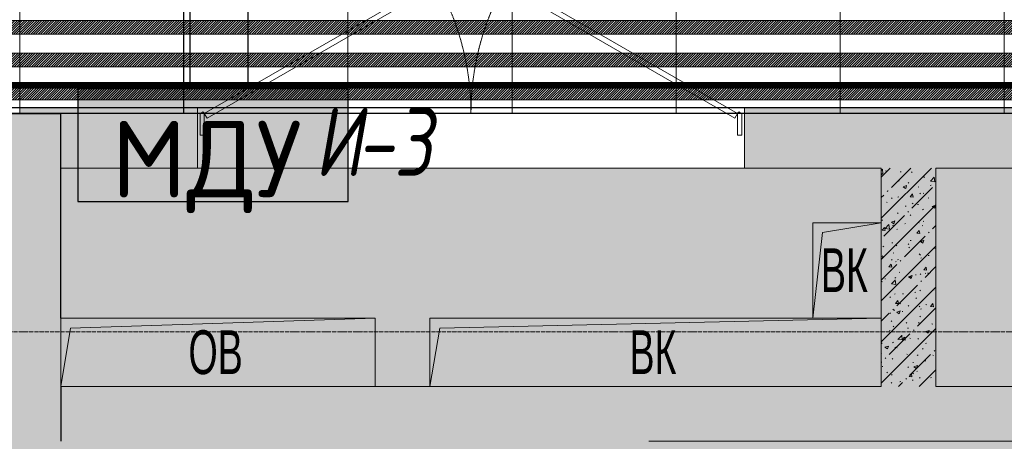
# Model space of a CAD drawing. Header units: millimetres. Extents: x -547442 to 178656, y -69521 to 11064.
# Tile 237 of 256: x -183803 to -180203, y -21827 to -20284. Entities that reach past the tile are written whole.
import ezdxf

# ---------------------------------------------------------------- set-up
doc = ezdxf.new("R2010")
doc.units = ezdxf.units.MM
for name, pattern in [('( Hidden )', [0.375, 0.25, -0.125]), ('-D1-02х01', [3, 2, -1]), ('-D1-03x03', [6, 3, -3]), ('-D1d1-15x02', [19, 15, -2, 0, -2]), ('DASHDOT', [25.4, 12.7, -6.35, 0, -6.35])]:
    doc.linetypes.add(name, pattern=pattern)
doc.layers.get('Defpoints').update_dxf_attribs({"color": 31})
for name, color, linetype, lineweight in [('_0', 7, 'Continuous', 13), ('A-DETL-GENF', 7, 'Continuous', 5), ('A-DOOR', 7, 'Continuous', 5), ('A-DOOR-IDEN', 7, 'Continuous', 9), ('A-GENM-HDLN', 7, '-D1-03x03', 5), ('A-WALL', 7, 'Continuous', 5), ('A-WALL-FNSH', 8, 'Continuous', 5), ('dim_razv', 93, 'DASHDOT', 9), ('I-WALL', 7, 'Continuous', 5), ('M-EQPM', 7, 'Continuous', 5), ('M-EQPM-IDEN', 7, 'Continuous', 5), ('pot', 183, 'Continuous', 15), ('pot sh', 183, 'Continuous', 15), ('S-GRID', 7, 'Continuous', 5)]:
    doc.layers.add(name, color=color, linetype=linetype, lineweight=lineweight)
doc.layers.add('PDF9_0', color=30, linetype='Continuous', true_color=0xff7f00)
doc.layers.add('PDF9_Оборудование', color=7, linetype='Continuous', true_color=0xffffff)
doc.layers.add('PDF_Text', color=7, linetype='Continuous')
doc.layers.add('pol', color=7, linetype='Continuous', lineweight=15, true_color=0x738991)
doc.layers.add('Сводный план', color=1, linetype='Continuous', lineweight=0, true_color=0xff0000)
doc.styles.add('Arial Narrow_2', font='txt', dxfattribs={"width": 0.75, "height": 250})
doc.styles.add('fl_iso paper', font='isocpeur.ttf', dxfattribs={"width": 0.8, "oblique": 10})
doc.styles.add('PDF ISOCPEUR', font='isocpeur.ttf')
pattern_1 = [(45, (-192252.93, -39776.5), (-75.43415, 75.43415), [106.68, -17.78, 3.556, -17.78]), (45, (-192252.93, -39701.11), (-75.43415, 75.43415), []), (50, (-192252.93, -39776.5), (127.5292, -11.1576), [13.335, -146.685]), (355, (-192252.93, -39776.5), (-24.6697, 133.74), [10.668, -117.348]), (100.451, (-192242.31, -39777.43), (102.85973, 122.5818), [11.333, -124.663]), (46.184, (-192252.93, -39740.94), (189.7552, -29.4304), [20.002, -220.027]), (96.636, (-192237.12, -39743.4), (166.1822, 173.1996), [17, -186.995]), (351.184, (-192252.93, -39740.94), (166.184, 173.1976), [16.002, -176.022]), (21, (-192235.15, -39749.83), (106.13027, -71.58603), [13.335, -146.685]), (326, (-192235.15, -39749.83), (43.2619, 128.93175), [10.668, -117.348]), (71.451, (-192226.31, -39755.8), (149.392, 57.34505), [11.333, -124.663]), (37.5, (-192252.935, -39776.5), (2.16223, 59.18836), [3.353, -112.573, 3.353, -115.773, -117.792]), (37.5, (-192252.935, -39776.5), (2.16223, 59.18836), [-235.052, 3.353, -114.44]), (7.5, (-192252.935, -39776.5), (46.77386, 70.12615), [3.353, -64.567, 3.353, -109.906, -44.894]), (7.5, (-192252.935, -39776.5), (46.77386, 70.12615), [-181.178, 3.353, -41.542]), (327.5, (-192292.584, -39776.5), (94.91367, -4.01009), [3.353, -41.097, 3.353, -135.331, -184.023]), (327.5, (-192292.584, -39776.5), (94.91367, -4.01009), [-183.134, 3.353, -180.67]), (317.5, (-192310.36, -39776.5), (103.69057, 17.79882), [3.353, -54.432, 3.353, -88.748, -130.683]), (317.5, (-192310.36, -39776.5), (103.69057, 17.79882), [-149.885, 3.353, -127.33])]

# ---------------------------------------------------------------- blocks, each defined once
blk = doc.blocks.new('A_MEQ_DoorWall - ОВ-7341117-50_AS_M_L04')
at = {"layer": 'A-DOOR'}
for p, q in [((-5.6, 587.5), (-850, 100)), ((4.4, 570.2), (-5.6, 587.5)), ((245.6, 570.2), (255.6, 587.5)), ((255.6, 587.5), (1100, 100)), ((-840, 82.7), (4.4, 570.2)), ((1090, 82.7), (245.6, 570.2)), ((-875, 100), (-875, -100)), ((-850, 100), (-865, 100)), ((-865, 100), (-865, 20)), ((-850, 20), (-850, 100)), ((-850, 100), (-840, 82.7)), ((1100, 100), (1090, 82.7)), ((1115, 100), (1100, 100)), ((1100, 100), (1100, 20)), ((1115, 20), (1115, 100)), ((1125, 100), (1125, -100)), ((-865, 20), (-850, 20)), ((1100, 20), (1115, 20))]:
    blk.add_line(p, q, dxfattribs=at)
at = {"layer": 'A-DOOR', "linetype": '-D1-02х01'}
for centre, start, end in [((-850, 100), 360, 30), ((1100, 100), 150, 180)]:
    blk.add_arc(centre, 975, start, end, dxfattribs=at)
at = {"layer": 'A-DOOR'}
for centre in [(-855, 100), (1105, 100)]:
    blk.add_arc(centre, 5, 0, 180, dxfattribs=at)
blk = doc.blocks.new('A_MEQ_OpeningShaft-Rectangular - ОВ-5357868-50_AS_M_L04')
at = {"layer": 'A-DETL-GENF', "linetype": '-D1-03x03'}
blk.add_hatch(color=256, dxfattribs=at).paths.add_polyline_path([(0, -250), (35.7, -35.7), (1150, 0), (0, 0)])
at = {"layer": 'A-DETL-GENF'}
for p, q in [((1150, 0), (0, 0)), ((0, 0), (0, -250)), ((0, -250), (35.7, -35.7)), ((35.7, -35.7), (1150, 0)), ((1150, 0), (1150, -250)), ((0, -250), (1150, -250))]:
    blk.add_line(p, q, dxfattribs=at)
at = {"layer": 'A-GENM-HDLN'}
for p, q in [((1150, 0), (0, 0)), ((0, 0), (0, -250)), ((1150, -250), (1150, 0)), ((0, -250), (1150, -250))]:
    blk.add_line(p, q, dxfattribs=at)
blk = doc.blocks.new('A_MEQ_OpeningShaft-Rectangular - ВК-3600014-50_AS_M_L04')
at = {"layer": 'A-DETL-GENF', "linetype": '-D1-03x03'}
blk.add_hatch(color=256, dxfattribs=at).paths.add_polyline_path([(0, -250), (35.7, -35.7), (1650, 0), (0, 0)])
at = {"layer": 'A-DETL-GENF'}
for p, q in [((1650, 0), (0, 0)), ((0, 0), (0, -250)), ((0, -250), (35.7, -35.7)), ((35.7, -35.7), (1650, 0)), ((1650, 0), (1650, -250)), ((0, -250), (1650, -250))]:
    blk.add_line(p, q, dxfattribs=at)
at = {"layer": 'A-GENM-HDLN'}
for p, q in [((1650, 0), (0, 0)), ((0, 0), (0, -250)), ((1650, -250), (1650, 0)), ((0, -250), (1650, -250))]:
    blk.add_line(p, q, dxfattribs=at)
blk = doc.blocks.new('A_MEQ_OpeningShaft-Rectangular - ВК-3600148-50_AS_M_L04')
at = {"layer": 'A-DETL-GENF', "linetype": '-D1-03x03'}
blk.add_hatch(color=256, dxfattribs=at).paths.add_polyline_path([(350, 0), (35.7, 35.7), (0, 250), (0, 0), (309.8, 0)])
at = {"layer": 'A-DETL-GENF'}
for p, q in [((0, 250), (350, 250)), ((0, 0), (0, 250)), ((0, 250), (35.7, 35.7)), ((350, 0), (350, 250)), ((350, 0), (0, 0)), ((35.7, 35.7), (350, 0))]:
    blk.add_line(p, q, dxfattribs=at)
at = {"layer": 'A-GENM-HDLN'}
for p, q in [((0, 250), (0, 0)), ((350, 250), (0, 250)), ((350, 0), (350, 250)), ((0, 0), (350, 0))]:
    blk.add_line(p, q, dxfattribs=at)
blk = doc.blocks.new('jhggjhj')
at = {"layer": 'PDF9_0', "lineweight": 25}
blk.add_lwpolyline([(141.881, 175.219), (141.881, 195.56), (93.346, 195.56), (93.346, 191.898), (91.229, 191.898), (91.229, 195.56), (69.427, 195.56)], dxfattribs=at)
at = {"layer": 'PDF9_Оборудование', "transparency": 33554559}
for points in [[(87.123, 191.919), (97.007, 191.898), (87.123, 191.898)], [(87.123, 191.898), (87.123, 187.771), (97.007, 187.771)], [(87.123, 191.898), (97.007, 191.898), (97.007, 187.771)], [(87.123, 187.771), (97.007, 187.771), (97.007, 187.75)]]:
    blk.add_solid(points, dxfattribs=at)
at = {"layer": 'PDF_Text', "color": 109, "lineweight": 25, "true_color": 0x136633}
blk.add_lwpolyline([(87.123, 187.771), (97.007, 187.771), (97.007, 191.898), (87.123, 191.898)], close=True, dxfattribs=at)
at = {"layer": 'PDF_Text', "color": 109, "true_color": 0x136633, "insert": (88.35, 187.348), "char_height": 2.7999, "attachment_point": 7, "style": 'PDF ISOCPEUR'}
blk.add_mtext('МДУ', dxfattribs=at)

msp = doc.modelspace()

# ---------------------------------------------------------------- hatches: boundary and pattern name
at = {"layer": '_0', "transparency": 33554534}
h = msp.add_hatch(color=252, dxfattribs=at)
h.dxf.hatch_style = 1
h.paths.add_polyline_path([(-186002.9, -33026.5), (-186002.9, -29776.5), (-183952.9, -29776.5), (-183952.9, -25726.5), (-179002.9, -25726.5), (-179002.9, -27226.5), (-177452.9, -27226.5), (-177452.9, -20826.5), (-185852.9, -20826.5), (-185852.9, -19026.5), (-187502.9, -19026.5), (-187502.9, -17026.5), (-182952.9, -17026.5), (-182952.9, -18726.5), (-163952.9, -18726.5), (-163952.9, -17026.5), (-160672.9, -17026.5), (-160672.9, -19026.5), (-161752.9, -19026.5), (-161752.9, -20826.5), (-169752.9, -20826.5), (-169752.9, -29776.5), (-161802.9, -29776.5), (-161802.9, -30176.5), (-161302.9, -30176.5), (-161302.9, -33026.5), (-163452.9, -33026.5), (-163452.9, -31876.5), (-183852.9, -31876.5), (-183852.9, -33026.5)], flags=16)
h.paths.add_polyline_path([(-192753.7, -10325.7), (-154802.1, -10325.7), (-154802.1, -40277.3), (-192753.7, -40277.3)])
at = {"layer": 'A-WALL'}
h = msp.add_hatch(dxfattribs=at)
h.set_pattern_fill('FP_1', color=256, style=0, pattern_type=2)
h.set_pattern_definition([(45, (-192252.935, -39776.5), (-57.02463, 57.02463), []), (45, (-192195.91, -39776.5), (-57.02463, 57.02463), [100.806, -20.161, 3.353, -16.808])])
h.paths.add_polyline_path([(-183952.9, -29976.5), (-183652.9, -29976.5), (-183652.9, -20626.5), (-183952.9, -20626.5), (-183952.9, -29776.5)])
at = {"layer": 'I-WALL', "true_color": 0xf5f3ef}
for points in [[(-183652.9, -20626.5), (-183651.3, -20626.5), (-183651.3, -20606.5), (-183802.9, -20606.5), (-183802.9, -20626.5)], [(-180052.9, -20626.5), (-180052.9, -20606.5), (-180552.9, -20606.5), (-180552.9, -20626.5)]]:
    msp.add_hatch(color=7, dxfattribs=at).paths.add_polyline_path(points)
at = {"layer": 'I-WALL'}
h = msp.add_hatch(dxfattribs=at)
h.set_pattern_fill('FP_43', color=256, style=0, pattern_type=2)
h.set_pattern_definition(pattern_1)
h.paths.add_polyline_path([(-179202.9, -20826.5), (-178902.9, -20826.5), (-178902.9, -20626.5), (-179202.9, -20626.5)])
h.paths.add_polyline_path([(-179952.9, -20826.5), (-179952.9, -20626.5), (-181152.9, -20626.5), (-181152.9, -20826.5), (-180452.9, -20826.5)])
h.paths.add_polyline_path([(-183652.9, -20826.5), (-183152.9, -20826.5), (-183152.9, -20626.5), (-183652.9, -20626.5)])
at = {"layer": 'I-WALL', "true_color": 0xf5f3ef}
h = msp.add_hatch(color=7, dxfattribs=at)
h.paths.add_polyline_path([(-181152.9, -20626.5), (-180552.9, -20626.5), (-180552.9, -20606.5), (-181152.9, -20606.5)])
h.paths.add_polyline_path([(-183651.3, -20626.5), (-183152.9, -20626.5), (-183152.9, -20606.5), (-183651.3, -20606.5)])
at = {"layer": 'I-WALL'}
h = msp.add_hatch(dxfattribs=at)
h.set_pattern_fill('FP_43', color=256, style=0, pattern_type=2)
h.set_pattern_definition(pattern_1)
h.paths.add_polyline_path([(-180652.9, -21626.5), (-180452.9, -21626.5), (-180452.9, -20826.5), (-180652.9, -20826.5), (-180652.9, -21412.2)])
h = msp.add_hatch(dxfattribs=at)
h.set_pattern_fill('FP_43', color=256, style=0, pattern_type=2)
h.set_pattern_definition(pattern_1)
h.paths.add_polyline_path([(-179202.9, -21826.5), (-179202.9, -21626.5), (-183652.9, -21626.5), (-183652.9, -21826.5), (-179359, -21826.5)])
at = {"layer": 'pot sh', "linetype": 'ByBlock', "lineweight": 0, "true_color": 0x91caaf}
h = msp.add_hatch(dxfattribs=at)
h.set_pattern_fill('ANSI31', color=253, scale=2, angle=180)
h.set_pattern_definition([(225, (-233499.5126, -39405.89), (4.49012806, -4.49012806), [])])
h.paths.add_polyline_path([(-185632.9, -20336.5), (-161972.9, -20336.5), (-161972.9, -20286.5), (-185632.9, -20286.5)])
h = msp.add_hatch(dxfattribs=at)
h.set_pattern_fill('ANSI31', color=253, scale=2, angle=180)
h.set_pattern_definition([(225, (-233499.5126, -39285.89), (4.49012806, -4.49012806), [])])
h.paths.add_polyline_path([(-185632.9, -20456.5), (-161972.9, -20456.5), (-161972.9, -20406.5), (-185632.9, -20406.5)])
h = msp.add_hatch(dxfattribs=at)
h.set_pattern_fill('ANSI31', color=253, scale=2, angle=180)
h.set_pattern_definition([(225, (-233499.5126, -39165.89), (4.49012806, -4.49012806), [])])
h.paths.add_polyline_path([(-185632.9, -20576.5), (-161972.9, -20576.5), (-161972.9, -20526.5), (-185632.9, -20526.5)])

# ---------------------------------------------------------------- linework, layer by layer
at = {"layer": 'A-WALL', "lineweight": 25}
for p, q in [((-183952.9, -20626.5), (-183652.9, -20626.5)), ((-183652.9, -21376.5), (-183652.9, -20626.5)), ((-183652.9, -21626.5), (-183652.9, -21826.5))]:
    msp.add_line(p, q, dxfattribs=at)
at = {"layer": 'A-WALL', "lineweight": 9}
for p, q in [((-183652.9, -20626.5), (-183152.9, -20626.5)), ((-183152.9, -20826.5), (-183152.9, -20626.5)), ((-181152.9, -20626.5), (-181152.9, -20826.5)), ((-183652.9, -20826.5), (-183152.9, -20826.5)), ((-181152.9, -20826.5), (-180652.9, -20826.5)), ((-180652.9, -20826.5), (-180652.9, -21026.5)), ((-180452.9, -21626.5), (-180452.9, -20826.5)), ((-182302.9, -21626.5), (-182502.9, -21626.5)), ((-179202.9, -21626.5), (-180452.9, -21626.5)), ((-181502.9, -21826.5), (-180002.9, -21826.5))]:
    msp.add_line(p, q, dxfattribs=at)
at = {"layer": 'A-WALL', "color": 250, "lineweight": 9, "true_color": 0x333333}
for p, q in [((-181152.9, -20626.5), (-179001.3, -20626.5)), ((-180452.9, -20826.5), (-179202.9, -20826.5))]:
    msp.add_line(p, q, dxfattribs=at)
at = {"layer": 'A-WALL-FNSH'}
for p, q in [((-183152.9, -20606.5), (-184302.9, -20606.5)), ((-183652.9, -20626.5), (-183652.9, -20626.5)), ((-183152.9, -20626.5), (-183152.9, -20606.5)), ((-178902.9, -20606.5), (-181152.9, -20606.5)), ((-181152.9, -20606.5), (-181152.9, -20626.5))]:
    msp.add_line(p, q, dxfattribs=at)
at = {"layer": 'Defpoints'}
msp.add_lwpolyline([(-187302.9, -18826.5), (-187302.9, -17226.5), (-184302.9, -17226.5), (-184302.9, -17926.5), (-183552.9, -17926.5), (-183552.9, -18726.5), (-183952.9, -18726.5), (-183952.9, -19026.5), (-163602.9, -19026.5), (-163602.9, -17226.5), (-160872.9, -17226.5), (-160872.9, -18826.5), (-161952.9, -18826.5), (-161952.9, -20626.5), (-185652.9, -20626.5), (-185652.9, -18826.5)], close=True, dxfattribs=at)
msp.add_lwpolyline([(-163902.9, -20776.5), (-165352.9, -20776.5), (-165352.9, -20606.5), (-172672.9, -20606.5), (-172672.9, -20776.6), (-174632.9, -20776.6), (-174632.9, -20606.5), (-177454.5, -20606.5), (-177452.9, -20776.5), (-178902.9, -20776.5), (-178902.9, -20606.5), (-184302.9, -20606.5)], dxfattribs=at)
at = {"layer": 'dim_razv', "color": 1, "linetype": '( Hidden )', "ltscale": 10, "true_color": 0xff0a0a, "const_width": 25}
msp.add_lwpolyline([(-178804.8, -20524.2), (-184302.5, -20524.2)], dxfattribs=at)
at = {"layer": 'I-WALL'}
for p, q in [((-183152.9, -20606.5), (-181152.9, -20606.5)), ((-181152.9, -20826.5), (-183152.9, -20826.5))]:
    msp.add_line(p, q, dxfattribs=at)
at = {"layer": 'pol'}
for points in [[(-183802.9, -20626.5), (-183802.9, -19827.1), (-184402.9, -19827.1), (-184402.9, -20766.6)], [(-183204, -20626.5), (-183202.9, -19827.1), (-183802.9, -19827.1), (-183802.9, -20626.5)], [(-183202.9, -20626.5), (-183202.9, -19827.1), (-182602.9, -19827.1), (-182602.9, -20626.5)], [(-182602.9, -20626.5), (-182602.9, -19827.1), (-182002.9, -19827.1), (-182002.9, -20626.5)], [(-182002.9, -20626.5), (-182002.9, -19827.1), (-181402.9, -19827.1), (-181402.9, -20626.5)], [(-181402.9, -20626.5), (-181402.9, -19827.1), (-180802.9, -19827.1), (-180802.9, -20626.5)], [(-180802.9, -20626.5), (-180802.9, -19827.1), (-180202.9, -19827.1), (-180202.9, -20626.5)]]:
    msp.add_lwpolyline(points, dxfattribs=at)
at = {"layer": 'pot'}
msp.add_lwpolyline([(-185632.9, -20606.5), (-185632.9, -18806.5), (-187282.9, -18806.5), (-187282.9, -17246.5), (-184322.9, -17246.5), (-184322.9, -17946.5), (-183572.9, -17946.5), (-183572.9, -18706.5), (-183972.9, -18706.5), (-183972.9, -19046.5), (-163582.9, -19046.5), (-163582.9, -17246.5), (-160892.9, -17246.6), (-160892.9, -18806.6), (-161972.9, -18806.4), (-161972.9, -20606.5)], close=True, dxfattribs=at)
at = {"layer": 'pot sh'}
for points in [[(-185632.9, -20336.5), (-161972.9, -20336.5), (-161972.9, -20286.5), (-185632.9, -20286.5)], [(-185632.9, -20456.5), (-161972.9, -20456.5), (-161972.9, -20406.5), (-185632.9, -20406.5)], [(-185632.9, -20576.5), (-161972.9, -20576.5), (-161972.9, -20526.5), (-185632.9, -20526.5)]]:
    msp.add_lwpolyline(points, close=True, dxfattribs=at)
at = {"layer": 'S-GRID', "linetype": '-D1d1-15x02'}
msp.add_line((-195323.9, -21426.5), (-153344.6, -21426.5), dxfattribs=at)

# ---------------------------------------------------------------- block references
at = {"layer": 'A-DOOR', "color": 8, "true_color": 0x7f7f7f}
msp.add_blockref('A_MEQ_DoorWall - ОВ-7341117-50_AS_M_L04', (-182277.9, -20726.5), dxfattribs=at)
at = {"layer": 'M-EQPM', "rotation": 270}
msp.add_blockref('A_MEQ_OpeningShaft-Rectangular - ВК-3600148-50_AS_M_L04', (-180902.9, -21026.5), dxfattribs=at)
at = {"layer": 'M-EQPM'}
for name, p in [('A_MEQ_OpeningShaft-Rectangular - ОВ-5357868-50_AS_M_L04', (-183652.9, -21376.5)), ('A_MEQ_OpeningShaft-Rectangular - ВК-3600014-50_AS_M_L04', (-182302.9, -21376.5))]:
    msp.add_blockref(name, p, dxfattribs=at)
at = {"layer": 'Сводный план', "xscale": 99.99977658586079, "yscale": 99.99977658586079, "zscale": 99.99977658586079}
msp.add_blockref('jhggjhj', (-192302.9, -39726.5), dxfattribs=at)

# ---------------------------------------------------------------- texts
at = {"layer": 'A-DOOR-IDEN', "lineweight": 5, "char_height": 250, "attachment_point": 1, "style": 'fl_iso paper'}
for s, insert, width in [('И', (-182725.1, -20605.5), 186.392), ('-3', (-182571.3, -20605.5), 228.481)]:
    msp.add_mtext(s, dxfattribs=dict(at, insert=insert, width=width))
at = {"layer": 'M-EQPM-IDEN', "char_height": 160, "attachment_point": 1, "style": 'Arial Narrow_2'}
for s, insert, width in [('ВК', (-180873.5, -21120.4), 216.456), ('ОВ', (-183185.9, -21420.4), 246.519), ('ВК', (-181573.5, -21420.4), 216.456)]:
    msp.add_mtext(s, dxfattribs=dict(at, insert=insert, width=width))

doc.saveas('drawing.dxf')
